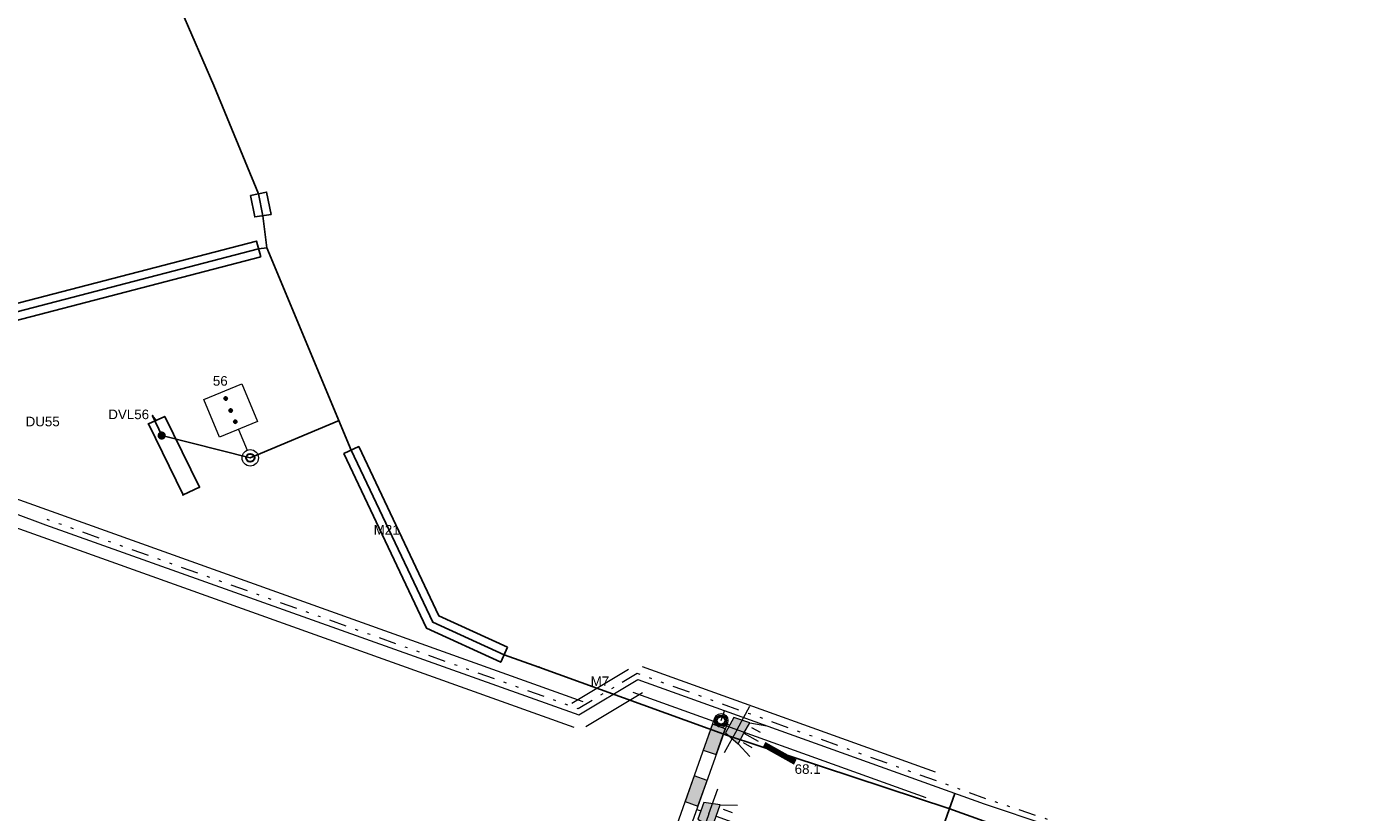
# Model space of a CAD drawing. Extents: x 133810 to 134220, y 448637 to 448926.
# Tile 6 of 13: x 133941 to 133990, y 448810 to 448839. Entities that reach past the tile are written whole.
import ezdxf
from ezdxf.enums import TextEntityAlignment as Align

# ---------------------------------------------------------------- set-up
doc = ezdxf.new("R2010")
doc.units = 0
doc.header["$MEASUREMENT"] = 0
doc.linetypes.add('DGN Style 6', pattern=[17.238445, 6.344328, -3.62533, 0.009063, -3.62533, 0.009063, -3.62533])
for name, color, linetype in [('1-kabel nieuw', 2, 'Continuous'), ('2-buis nieuw', 4, 'Continuous'), ('3-lussen nieuw', 6, 'Continuous'), ('BUIS', 7, 'Continuous'), ('PASSIEF', 7, 'Continuous'), ('PNTS', 1, 'Continuous')]:
    doc.layers.add(name, color=color, linetype=linetype)
for name, color, linetype, lineweight in [('N-WA-VW-VRI-KABELTRACE-BESTAAND', 1, 'Continuous', 0), ('N-WA-VW-VRI-KOPPELKABEL BESTAAND', 12, 'DGN Style 6', 13), ('N-WA-VW-VRI-MANTELBUIS-BESTAAND', 1, 'Continuous', 0), ('N-WA-VW-VRI-MEUBILAIR', 7, 'Continuous', 13), ('N-WA-VW-VRI-UITLEGGER BESTAAND', 1, 'Continuous', 0), ('N-WE-VW-VRI-MAST', 4, 'Continuous', 30), ('N-WE-VW-VRI-MAST BESTAAND', 1, 'Continuous', 30), ('N-WE-VW-VRI-TEKST', 7, 'Continuous', 0)]:
    doc.layers.add(name, color=color, linetype=linetype, lineweight=lineweight)
doc.styles.add('Style-Arial', font='arial.ttf')
doc.styles.add('Style-romans', font='romans.shx')
doc.styles.add('StyleArial', font='arial.ttf')
doc.dimstyles.new('1_200', dxfattribs={"dimtxt": 0.5, "dimasz": 0.5, "dimexe": 0.15, "dimexo": 0.15, "dimgap": 0.25, "dimtad": 1, "dimdec": 0, "dimdsep": 46, "dimtxsty": 'Style-romans', "dimcen": 0, "dimclrd": 7, "dimclre": 7, "dimazin": 3, "dimtfac": 1, "dimtdec": 0, "dimtmove": 0, "dimatfit": 1, "dimfxl": 1, "dimfrac": 2, "dimtolj": 1, "dimlwd": 0, "dimlwe": 0, "dimarcsym": 0})

# ---------------------------------------------------------------- blocks, each defined once
blk = doc.blocks.new('*U3')
at = {"layer": 'N-WA-VW-VRI-MEUBILAIR', "ltscale": 0.1}
h = blk.add_hatch(color=256, dxfattribs=at)
edge = h.paths.add_edge_path()
edge.add_arc((-1.003, 0.162), 0.0625, 0, 360)
h = blk.add_hatch(color=256, dxfattribs=at)
edge = h.paths.add_edge_path()
edge.add_arc((-0.553, 0), 0.0625, 0, 360)
h = blk.add_hatch(color=256, dxfattribs=at)
edge = h.paths.add_edge_path()
edge.add_arc((-0.135, -0.15), 0.0625, 0, 360)
blk.add_line((0.153, -0.253), (0.93, -0.532), dxfattribs=at)
at = {"layer": 'N-WA-VW-VRI-MEUBILAIR', "ltscale": 0.1, "flags": 128}
blk.add_lwpolyline([(-0.1, -0.959), (-1.512, -0.453), (-1.005, 0.959), (0.407, 0.453)], close=True, dxfattribs=at)
for points in [[(-0.944, 0.141, -1), (-1.062, 0.183, -1), (-0.944, 0.141)], [(-0.494, -0.021, -1), (-0.611, 0.021, -1), (-0.494, -0.021)], [(-0.077, -0.171, -1), (-0.194, -0.129, -1), (-0.077, -0.171)]]:
    blk.add_lwpolyline(points, format="xyb", dxfattribs=at)
for points in [[(-1.062, 0.183, 1), (-0.944, 0.141, 1)], [(-0.611, 0.021, 1), (-0.494, -0.021, 1)], [(-0.194, -0.129, 1), (-0.077, -0.171, 1)]]:
    blk.add_lwpolyline(points, format="xyb", close=True, dxfattribs=at)
at = {"layer": 'N-WA-VW-VRI-MEUBILAIR', "ltscale": 0.1}
blk.add_circle((1.212, -0.633), 0.3, dxfattribs=at)
blk = doc.blocks.new('3LTEST_1')
at = {"layer": 'N-WA-VW-VRI-MEUBILAIR'}
blk.add_hatch(color=256, dxfattribs=at).paths.add_polyline_path([(0.0761, -0.0438), (0.0161, -0.0318), (0.0161, 0.0322), (0.0761, 0.0442), (0.0761, 0.0002)])
for p, q in [((0.0761, 0.0442), (0.1361, 0.0642)), ((0.0001, 0.0002), (0.0161, 0.0002)), ((0.0761, 0.0002), (0.1361, 0.0002)), ((0.1281, 0.0322), (0.0921, 0.0322)), ((0.0761, -0.0438), (0.1361, -0.0638)), ((0.1281, -0.0318), (0.0921, -0.0318))]:
    blk.add_line(p, q, dxfattribs=at)
at = {"layer": 'N-WA-VW-VRI-MEUBILAIR', "flags": 128}
blk.add_lwpolyline([(0.0761, -0.0438), (0.0761, 0.0002), (0.0761, 0.0442), (0.0161, 0.0322), (0.0161, -0.0318)], close=True, dxfattribs=at)
blk = doc.blocks.new('3L30P_1')
at = {"layer": 'N-WA-VW-VRI-MEUBILAIR', "xscale": 10, "yscale": 10, "zscale": 10}
blk.add_blockref('3LTEST_1', (-0.001, -0.002), dxfattribs=at)
blk = doc.blocks.new('*U11')
at = {"layer": 'N-WA-VW-VRI-MEUBILAIR'}
for q in [(0, 0.972), (0, -0.972)]:
    blk.add_line((0, 0), q, dxfattribs=at)
blk = doc.blocks.new('*U8')
at = {"layer": 'N-WA-VW-VRI-MEUBILAIR'}
for name, p, rotation in [('3L30P_1', (0.735, 0.281), 207.79170777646), ('*U11', (0.314, 0.059), 27.79170778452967)]:
    blk.add_blockref(name, p, dxfattribs=dict(at, rotation=rotation))
blk = doc.blocks.new('3LTEST_2')
at = {"layer": 'N-WA-VW-VRI-MEUBILAIR', "ltscale": 0.1}
blk.add_hatch(color=256, dxfattribs=at).paths.add_polyline_path([(0.0761, -0.0439), (0.0161, -0.0319), (0.0161, 0.0321), (0.0761, 0.0441), (0.0761, 0.0001)])
for p, q in [((0.0761, 0.0441), (0.1361, 0.0641)), ((0.0001, 0.0001), (0.0161, 0.0001)), ((0.0761, 0.0001), (0.1361, 0.0001)), ((0.1281, 0.0321), (0.0921, 0.0321)), ((0.0761, -0.0439), (0.1361, -0.0639)), ((0.1281, -0.0319), (0.0921, -0.0319))]:
    blk.add_line(p, q, dxfattribs=at)
at = {"layer": 'N-WA-VW-VRI-MEUBILAIR', "ltscale": 0.1, "flags": 128}
blk.add_lwpolyline([(0.0761, -0.0439), (0.0761, 0.0001), (0.0761, 0.0441), (0.0161, 0.0321), (0.0161, -0.0319)], close=True, dxfattribs=at)
blk = doc.blocks.new('3L30')
at = {"layer": 'N-WA-VW-VRI-MEUBILAIR', "ltscale": 0.1}
blk.add_circle((0, 0), 0.2, dxfattribs=at)
at = {"layer": 'N-WA-VW-VRI-MEUBILAIR', "ltscale": 0.1, "xscale": 10, "yscale": 10, "zscale": 10}
blk.add_blockref('3LTEST_2', (0.199, -0.001), dxfattribs=at)
blk = doc.blocks.new('*U0')
at = {"layer": 'N-WA-VW-VRI-MEUBILAIR'}
for q in [(0, 0.0972), (0, -0.0972)]:
    blk.add_line((0, 0), q, dxfattribs=at)
blk = doc.blocks.new('*U12')
at = {"layer": 'N-WA-VW-VRI-MEUBILAIR', "ltscale": 0.1, "rotation": 339.4765140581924}
blk.add_blockref('3L30', (-0.743, 0.237), dxfattribs=at)
at = {"layer": 'N-WA-VW-VRI-MEUBILAIR', "xscale": 9.999999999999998, "yscale": 9.999999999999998, "zscale": 9.999999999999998, "rotation": 339.4765140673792}
blk.add_blockref('*U0', (-0.11, 0), dxfattribs=at)

msp = doc.modelspace()

# ---------------------------------------------------------------- linework, layer by layer
at = {"layer": '1-kabel nieuw'}
msp.add_line((133975.471, 448810.762), (133970.509, 448796.777), dxfattribs=at)
for points, elevation in [([(133949.97, 448832.715), (133948.333, 448836.674), (133936.645, 448863.59), (133934.667, 448867.996)], 0.538), ([(133950.27, 448830.732), (133950.132, 448831.91), (133949.97, 448832.715)], 1.076), ([(133949.975, 448830.691), (133935.721, 448826.984)], 0.855), ([(133953.37, 448823.331), (133950.27, 448830.732), (133949.975, 448830.691)], 1.076), ([(133958.969, 448815.837), (133956.351, 448817.033), (133953.37, 448823.331)], 1.076), ([(134046.147, 448791.669), (134044.645, 448790.01), (134043.483, 448788.911), (134042.559, 448788.583), (134037.043, 448788.558), (134034.379, 448789.038), (134030.216, 448790.605), (134027.001, 448791.97), (134023.79, 448792.96), (134015.17, 448796.015), (134001.798, 448800.942), (133986.38, 448806.218), (133975.251, 448810.211), (133967.148, 448812.88), (133960.239, 448815.385), (133958.969, 448815.837)], 1.076)]:
    msp.add_lwpolyline(points, dxfattribs=dict(at, elevation=elevation))
for points in [[(133949.668, 448823.045), (133952.92, 448824.407)], [(133949.668, 448823.045), (133946.425, 448823.861)]]:
    msp.add_lwpolyline(points, dxfattribs=at)
at = {"layer": '2-buis nieuw'}
for points, elevation in [([(133949.676, 448832.655), (133950.265, 448832.774), (133950.429, 448831.957), (133949.836, 448831.863), (133949.676, 448832.655)], 1.076), ([(133950.051, 448830.4), (133935.797, 448826.694), (133935.646, 448827.275), (133949.9, 448830.981), (133950.051, 448830.4)], 0.855), ([(133959.093, 448816.11), (133956.575, 448817.26), (133953.641, 448823.459), (133953.099, 448823.203), (133956.127, 448816.806), (133958.844, 448815.564), (133959.093, 448816.11)], 1.076)]:
    msp.add_lwpolyline(points, dxfattribs=dict(at, elevation=elevation))
at = {"layer": '3-lussen nieuw', "elevation": 1.324}
for points in [[(133945.937, 448824.285), (133946.536, 448824.564), (133947.807, 448821.969), (133947.207, 448821.69), (133945.937, 448824.285)], [(133946.236, 448824.424), (133946.089, 448824.588), (133946.425, 448823.861)]]:
    msp.add_lwpolyline(points, dxfattribs=at)
at = {"layer": '3-lussen nieuw', "const_width": 0.15, "elevation": 1.324}
msp.add_lwpolyline([(133946.35, 448823.861, 1), (133946.5, 448823.861, 1)], format="xyb", close=True, dxfattribs=at)
at = {"layer": 'BUIS'}
for p in [(133949.975, 448830.691, 0.855), (133950.27, 448830.732, 0.743), (133953.37, 448823.331, 1.335), (133956.351, 448817.033, 1.385), (133958.969, 448815.837, 1.402)]:
    msp.add_point(p, dxfattribs=at)
at = {"layer": 'N-WA-VW-VRI-KABELTRACE-BESTAAND', "ltscale": 0.1}
msp.add_line((133966.91, 448813.429), (133967.039, 448813.788), dxfattribs=at)
at = {"layer": 'N-WA-VW-VRI-KABELTRACE-BESTAAND', "ltscale": 0.1, "flags": 128}
for points in [[(133936.965, 448825.369), (133938.83, 448824.844), (133939.646, 448821.528), (133942.17, 448820.596)], [(133942.17, 448820.596), (133961.698, 448813.639), (133963.861, 448814.929)], [(133963.861, 448814.929), (133976.549, 448810.375), (133981.215, 448808.813), (133983.781, 448807.827), (134005.523, 448800.086)]]:
    msp.add_lwpolyline(points, dxfattribs=at)
at = {"layer": 'N-WA-VW-VRI-KOPPELKABEL BESTAAND', "ltscale": 0.1, "flags": 128}
for points in [[(133963.839, 448815.149), (133961.676, 448813.859), (133942.237, 448820.784)], [(134005.587, 448800.275), (133983.85, 448808.015), (133981.283, 448809.001), (133976.615, 448810.564), (133963.839, 448815.149)]]:
    msp.add_lwpolyline(points, dxfattribs=at)
at = {"layer": 'N-WA-VW-VRI-MANTELBUIS-BESTAAND'}
for p, q in [((133961.866, 448814.11), (133939.815, 448821.999)), ((133961.53, 448813.168), (133939.478, 448821.057)), ((133961.442, 448814.068), (133963.521, 448815.308)), ((133964.021, 448815.402), (133974.748, 448811.553)), ((133961.954, 448813.21), (133964.033, 448814.449)), ((133963.684, 448814.461), (133974.41, 448810.612))]:
    msp.add_line(p, q, dxfattribs=at)
at = {"layer": 'N-WA-VW-VRI-UITLEGGER BESTAAND'}
for p, q in [((133966.674, 448813.513), (133963.585, 448804.809)), ((133967.146, 448813.345), (133964.056, 448804.642))]:
    msp.add_line(p, q, dxfattribs=at)
at = {"layer": 'N-WA-VW-VRI-UITLEGGER BESTAAND', "flags": 128}
for points in [[(133966.732, 448812.181), (133967.067, 448813.123), (133966.596, 448813.291), (133966.261, 448812.348)], [(133966.063, 448810.296), (133966.398, 448811.238), (133965.926, 448811.406), (133965.592, 448810.463)]]:
    msp.add_lwpolyline(points, close=True, dxfattribs=at)
at = {"layer": 'N-WA-VW-VRI-UITLEGGER BESTAAND'}
msp.add_circle((133966.91, 448813.429), 0.25, dxfattribs=at)
at = {"layer": 'N-WA-VW-VRI-UITLEGGER BESTAAND', "extrusion": (0, 0, -1)}
msp.add_solid([(-133966.732, 448812.181), (-133967.067, 448813.123), (-133966.261, 448812.348), (-133966.596, 448813.291)], dxfattribs=at)
at = {"layer": 'N-WA-VW-VRI-UITLEGGER BESTAAND'}
msp.add_solid([(133966.063, 448810.296), (133966.398, 448811.238), (133965.592, 448810.463), (133965.926, 448811.406)], dxfattribs=at)
at = {"layer": 'N-WE-VW-VRI-MAST'}
msp.add_circle((133949.668, 448823.045), 0.15, dxfattribs=at)
at = {"layer": 'N-WE-VW-VRI-MAST BESTAAND'}
msp.add_circle((133966.91, 448813.429), 0.15, dxfattribs=at)
at = {"layer": 'PASSIEF'}
msp.add_point((133946.089, 448824.588, 1.215), dxfattribs=at)
at = {"layer": 'PNTS'}
for p in [(133945.937, 448824.285, 1.324), (133946.425, 448823.861, 1.223), (133947.207, 448821.69, 1.338), (133947.807, 448821.969, 1.325), (133960.239, 448815.385, 1.387), (133967.148, 448812.88, 1.254), (133975.251, 448810.211, 1.404)]:
    msp.add_point(p, dxfattribs=at)

# ---------------------------------------------------------------- block references
at = {"layer": 'N-WA-VW-VRI-MEUBILAIR', "ltscale": 0.1}
for name, p, rotation in [('*U3', (133949.323, 448824.368), 312.1976560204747), ('*U12', (133967.608, 448813.085), 351.5478316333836)]:
    msp.add_blockref(name, p, dxfattribs=dict(at, rotation=rotation))
at = {"layer": 'N-WA-VW-VRI-MEUBILAIR', "rotation": 132.6634863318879}
msp.add_blockref('*U8', (133966.725, 448809.826), dxfattribs=at)

# ---------------------------------------------------------------- texts
at = {"layer": '3-lussen nieuw', "style": 'Style-Arial'}
for s, p in [('DU55', (133941.442, 448824.375)), ('DVL56', (133944.469, 448824.636))]:
    msp.add_text(s, height=0.35, dxfattribs=at).set_placement(p, align=Align.MIDDLE_LEFT)
at = {"layer": 'N-WE-VW-VRI-TEKST', "color": 7, "char_height": 0.35, "attachment_point": 1, "line_spacing_factor": 0.8, "style": 'StyleArial'}
for s, insert in [('56', (133948.299, 448826.037)), ('M21', (133954.189, 448820.585)), ('M7', (133962.135, 448815.041)), ('68.1', (133969.606, 448811.825))]:
    msp.add_mtext(s, dxfattribs=dict(at, insert=insert))

# ---------------------------------------------------------------- leaders
at = {"layer": 'N-WA-VW-VRI-MEUBILAIR'}
msp.add_leader([(133968.486, 448812.553), (133969.629, 448811.921)], dimstyle='1_200', override={"dimscale": 1, "dimclrd": 0, "dimlwd": 65534}, dxfattribs=at)

doc.saveas('drawing.dxf')
